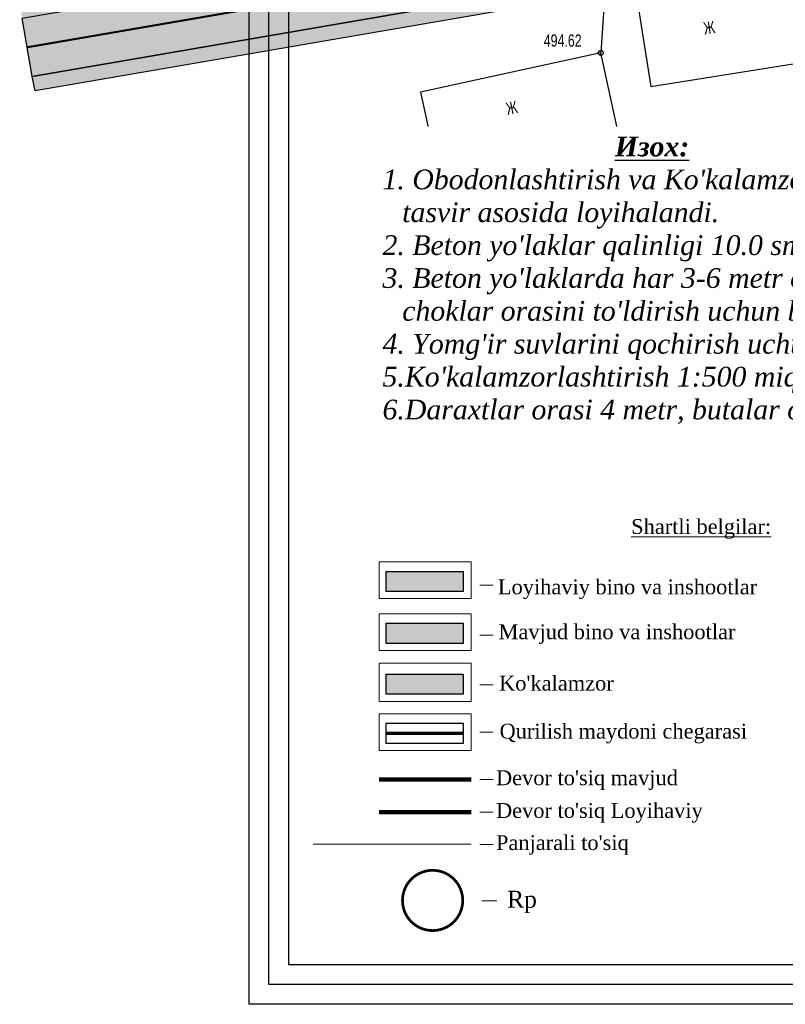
# Model space of a CAD drawing. Extents: x 0 to 667088, y 0 to 6446.
# Tile 88 of 256: x 2935 to 3012, y 155 to 255. Entities that reach past the tile are written whole.
import ezdxf

# ---------------------------------------------------------------- set-up
doc = ezdxf.new("R2010")
doc.units = 0
doc.header["$MEASUREMENT"] = 0
for name, pattern in [('CONTI', [0]), ('G_BUILDING_LINE', [3, 2, -1]), ('STRIH_1', [3, 2, -1])]:
    doc.linetypes.add(name, pattern=pattern)
for name, color, linetype in [('(00001)karta', 7, 'Continuous'), ('(002) Рамка', 7, 'Continuous'), ('0-SECTION LINE', 1, 'Continuous'), ('NAD_M0', 7, 'CONTI'), ('PI_OT0', 172, 'CONTI'), ('PI_TT0', 5, 'CONTI'), ('STR_L0', 6, 'CONTI'), ('ZAPSK0', 250, 'CONTI')]:
    doc.layers.add(name, color=color, linetype=linetype)
doc.layers.add('.', color=7, linetype='Continuous', lineweight=15)
doc.styles.add('MtXpl_Times_New_Roma', font='times.ttf')
doc.styles.add('SHRFT', font='TXT', dxfattribs={"width": 0.75})
doc.styles.get("Standard").update_dxf_attribs({"font": 'times.ttf'})
doc.linetypes.add('ограждение2', pattern='A,0.25,-0.1,[132,ltypeshp.shx,S=0.1,R=0,X=-0.1,Y=0],-0.1,1', length=1.45)

# ---------------------------------------------------------------- blocks, each defined once
blk = doc.blocks.new('rhy')
at = {"layer": 'PI_TT0', "color": 0}
blk.add_circle((1347.80116, 251.67), 0.25, dxfattribs=at)
blk.add_point((1347.80116, 251.67), dxfattribs=at)
at = {"layer": 'STR_L0', "color": 0}
for points in [[(1351.54116, 256.77), (1352.89116, 248.26), (1369.02116, 250.83), (1367.67116, 259.34), (1351.54116, 256.77)], [(1348.12116, 256.23), (1347.80116, 251.67)], [(1329.54116, 247.69), (1331.26116, 239.78), (1349.52116, 243.76), (1347.80116, 251.67), (1329.54116, 247.69)]]:
    blk.add_lwpolyline(points, dxfattribs=at)
at = {"layer": 'NAD_M0', "color": 7, "style": 'SHRFT', "width": 0.75}
for rotation, p in [(9, (1358.33116, 253.52)), (12, (1338.34116, 245.37))]:
    blk.add_text('Ж', height=1.25, rotation=rotation, dxfattribs=at).set_placement(p)
at = {"layer": 'PI_OT0', "color": 0, "style": 'SHRFT', "width": 0.75}
blk.add_text('494.62', height=1.25, dxfattribs=at).set_placement((1342.02875, 252.30115))

msp = doc.modelspace()

# ---------------------------------------------------------------- hatches: boundary and pattern name
at = {"layer": '.', "lineweight": 30, "true_color": 0xf15558}
h = msp.add_hatch(color=13, dxfattribs=at)
h.dxf.hatch_style = 1
h.paths.add_polyline_path([(2991.56042, 264.93068), (2935.00169, 255.19836), (2934.74731, 256.67664), (2991.30604, 266.40896)])
edge = h.paths.add_edge_path()
edge.add_arc((3158.69723, 283.54371), 4, 15.5336492, 99.763532, ccw=False)
edge.add_line((3162.55112, 284.61493), (3167.23773, 267.75401))
edge.add_line((3167.23773, 267.75401), (3165.79252, 267.3523))
edge.add_line((3165.79252, 267.3523), (3160.86124, 285.09349))
edge.add_line((3160.86124, 285.09349), (3159.17367, 286.16244))
edge.add_line((3159.17367, 286.16244), (2936.3108, 247.8134))
edge.add_line((2936.3108, 247.8134), (2936.01918, 249.28527))
edge.add_line((2936.01918, 249.28527), (3158.0189, 287.48578))
h.paths.add_polyline_path([(3082.63911, 280.60301), (3082.38474, 282.08129), (3007.00709, 269.11071), (3007.26146, 267.63243)], flags=17)
edge = h.paths.add_edge_path()
edge.add_line((2961.86522, 383.98384), (2961.60179, 385.46053))
edge.add_line((2961.60179, 385.46053), (3122.76945, 414.21088))
edge.add_arc((3123.47191, 410.27305), 4, 15.5336492, 100.1144778, ccw=False)
edge.add_line((3127.3258, 411.34426), (3158.78277, 298.17225))
edge.add_arc((3154.92888, 297.10103), 4, -80.236468, 15.5336492, ccw=False)
edge.add_line((3155.60721, 293.15897), (3086.58118, 281.28134))
edge.add_line((3086.58118, 281.28134), (3086.32681, 282.75962))
edge.add_line((3086.32681, 282.75962), (3156.68926, 294.8672))
edge.add_line((3156.68926, 294.8672), (3157.70072, 296.46401))
edge.add_line((3157.70072, 296.46401), (3125.63797, 411.81543))
edge.add_line((3125.63797, 411.81543), (3123.92476, 412.89329))
edge.add_line((3123.92476, 412.89329), (2961.86522, 383.98384))
h.paths.add_polyline_path([(3174.94552, 269.89644), (3176.39073, 270.29815), (3092.29493, 572.84773), (3090.84817, 572.45157)])
h.paths.add_polyline_path([(2999.19017, 267.76561), (3003.06502, 268.43238), (3003.3194, 266.9541), (2999.44454, 266.28734)], flags=17)
at = {"layer": '.', "lineweight": 30, "true_color": 0x3f4040}
h = msp.add_hatch(color=250, dxfattribs=at)
h.dxf.hatch_style = 1
edge = h.paths.add_edge_path()
edge.add_line((3083.14039, 570.30914), (3088.92123, 571.91596))
edge.add_line((3088.92123, 571.91596), (3173.01857, 269.36084))
edge.add_line((3173.01857, 269.36084), (3167.23773, 267.75401))
edge.add_line((3167.23773, 267.75401), (3162.55112, 284.61493))
edge.add_arc((3158.69723, 283.54371), 4, 15.5336492, 99.763532)
edge.add_line((3158.0189, 287.48578), (2936.01918, 249.28527))
edge.add_line((2936.01918, 249.28527), (2935.00169, 255.19836))
edge.add_line((2935.00169, 255.19836), (3155.60721, 293.15897))
edge.add_arc((3154.92888, 297.10103), 4, 279.763532, 375.5336492)
edge.add_line((3158.78277, 298.17225), (3127.3258, 411.34426))
edge.add_arc((3123.47191, 410.27305), 4, 15.5336492, 100.1144778)
edge.add_line((3122.76945, 414.21088), (2961.60179, 385.46053))
edge.add_line((2961.60179, 385.46053), (2960.72372, 390.38282))
edge.add_line((2960.72372, 390.38282), (3120.67893, 418.91689))
edge.add_arc((3119.97647, 422.85473), 4, 280.1144778, 375.5119397)
edge.add_line((3123.83077, 423.92448), (3083.14039, 570.30914))
at = {"layer": '.', "true_color": 0x991b1e}
h = msp.add_hatch(color=244, dxfattribs=at)
h.dxf.hatch_style = 1
h.paths.add_polyline_path([(2971.91125, 199.09833), (2979.71794, 199.09833), (2979.71794, 197.04328), (2971.91125, 197.04328)])
at = {"layer": '.', "true_color": 0xfeeab9}
h = msp.add_hatch(color=254, dxfattribs=at)
h.dxf.hatch_style = 1
h.paths.add_polyline_path([(2971.91125, 193.83719), (2979.71794, 193.83719), (2979.71794, 191.78215), (2971.91125, 191.78215)])
at = {"layer": '.', "true_color": 0x58ba48}
h = msp.add_hatch(color=85, dxfattribs=at)
h.dxf.hatch_style = 1
h.paths.add_polyline_path([(2971.91125, 188.68506), (2979.71794, 188.68506), (2979.71794, 186.63001), (2971.91125, 186.63001)])

# ---------------------------------------------------------------- linework, layer by layer
at = {"layer": '(00001)karta', "color": 18, "ltscale": 0.2, "true_color": 0x000000, "const_width": 0.41264}
msp.add_lwpolyline([(2971.19936, 177.99239), (2980.53738, 177.99239)], dxfattribs=at)
at = {"layer": '(00001)karta', "color": 242, "ltscale": 0.2, "true_color": 0xcd2027, "const_width": 0.41264}
msp.add_lwpolyline([(2971.19936, 174.67449), (2980.53738, 174.67449)], dxfattribs=at)
at = {"layer": '.', "color": 7}
for p, q in [((2971.19936, 200.04652), (2980.53738, 200.04652)), ((2971.19936, 196.32774), (2971.19936, 200.04652)), ((2980.53738, 200.04652), (2980.53738, 196.32774)), ((2980.53738, 196.32774), (2971.19936, 196.32774)), ((2971.19936, 194.78538), (2980.53738, 194.78538)), ((2971.19936, 191.0666), (2971.19936, 194.78538)), ((2980.53738, 194.78538), (2980.53738, 191.0666)), ((2980.53738, 191.0666), (2971.19936, 191.0666)), ((2971.19936, 189.79038), (2980.53738, 189.79038)), ((2971.19936, 186.0716), (2971.19936, 189.79038)), ((2980.53738, 189.79038), (2980.53738, 186.0716)), ((2971.19936, 185.91447), (2971.19936, 189.63325)), ((2980.53738, 189.63325), (2980.53738, 185.91447)), ((2980.53738, 185.91447), (2971.19936, 185.91447)), ((2971.19936, 184.63824), (2980.53738, 184.63824)), ((2971.19936, 180.91946), (2971.19936, 184.63824)), ((2980.53738, 184.63824), (2980.53738, 180.91946)), ((2980.53738, 180.91946), (2971.19936, 180.91946))]:
    msp.add_line(p, q, dxfattribs=at)
at = {"layer": '.', "color": 7, "lineweight": 30}
for p, q in [((2971.91125, 199.09833), (2979.71794, 199.09833)), ((2971.91125, 197.04328), (2971.91125, 199.09833)), ((2979.71794, 199.09833), (2979.71794, 197.04328)), ((2979.71794, 197.04328), (2971.91125, 197.04328)), ((2971.91125, 193.83719), (2979.71794, 193.83719)), ((2971.91125, 191.78215), (2971.91125, 193.83719)), ((2979.71794, 193.83719), (2979.71794, 191.78215)), ((2979.71794, 191.78215), (2971.91125, 191.78215)), ((2971.91125, 188.68506), (2979.71794, 188.68506)), ((2971.91125, 186.63001), (2971.91125, 188.68506)), ((2979.71794, 188.68506), (2979.71794, 186.63001)), ((2979.71794, 186.63001), (2971.91125, 186.63001)), ((2971.91125, 183.69005), (2979.71794, 183.69005)), ((2971.91125, 181.63501), (2971.91125, 183.69005)), ((2979.71794, 183.69005), (2979.71794, 181.63501)), ((2979.71794, 181.63501), (2971.91125, 181.63501))]:
    msp.add_line(p, q, dxfattribs=at)
at = {"layer": '.'}
for points in [[(2971.91125, 199.09833), (2979.71794, 199.09833), (2979.71794, 197.04328), (2971.91125, 197.04328)], [(2971.91125, 193.83719), (2979.71794, 193.83719), (2979.71794, 191.78215), (2971.91125, 191.78215)], [(2971.91125, 188.68506), (2979.71794, 188.68506), (2979.71794, 186.63001), (2971.91125, 186.63001)], [(2971.91125, 183.69005), (2979.71794, 183.69005), (2979.71794, 181.63501), (2971.91125, 181.63501)]]:
    msp.add_lwpolyline(points, close=True, dxfattribs=at)
for points in [[(2981.41601, 197.69412), (2982.7766, 197.69412)], [(2981.41601, 192.62055), (2982.7766, 192.62055)], [(2981.41601, 187.60327), (2982.7766, 187.60327)], [(2981.41601, 182.77306), (2982.7766, 182.77306)], [(2981.41601, 177.97929), (2982.7766, 177.97929)], [(2981.41601, 174.66139), (2982.7766, 174.66139)], [(2981.41601, 171.40602), (2982.7766, 171.40602)]]:
    msp.add_lwpolyline(points, dxfattribs=at)
at = {"layer": '.', "color": 1}
msp.add_lwpolyline([(2981.59756, 165.68752), (2983.14369, 165.68752)], dxfattribs=at)
at = {"color": 18, "lineweight": 30, "true_color": 0x000000}
for points in [[(2958.02334, 453.69009), (3287.37208, 453.69009), (3287.37208, 155.19328), (2958.02334, 155.19328)], [(2960.02334, 451.69009), (3285.37208, 451.69009), (3285.37208, 157.19328), (2960.02334, 157.19328)], [(2962.02334, 449.69009), (3189.45347, 449.69009), (3189.45347, 159.19328), (2962.02334, 159.19328)]]:
    msp.add_lwpolyline(points, close=True, dxfattribs=at)
at = {"color": 1, "linetype": 'G_BUILDING_LINE', "lineweight": 30, "const_width": 0.32681}
msp.add_lwpolyline([(2971.91125, 182.66253), (2979.71794, 182.66253)], dxfattribs=at)
at = {"color": 18, "linetype": 'ограждение2', "lineweight": 30, "ltscale": 2, "true_color": 0x000000, "const_width": 0.1}
msp.add_lwpolyline([(2964.48268, 171.41911), (2980.53738, 171.41911)], dxfattribs=at)
at = {"color": 1, "lineweight": 30, "const_width": 0.27853}
msp.add_lwpolyline([(2976.6193, 168.77953, 1), (2976.6193, 162.67023, 0.41421356), (2979.67395, 165.72488, 0.41421356)], format="xyb", close=True, dxfattribs=at)
at = {"color": 1, "lineweight": 30}
msp.add_circle((2976.6193, 165.72488), 3.05465, dxfattribs=at)
at = {"layer": 'ZAPSK0', "color": 5, "lineweight": 30}
for points in [[(3083.14039, 570.30914), (3088.92123, 571.91596), (3173.01857, 269.36084), (3167.23773, 267.75401), (3162.55112, 284.61493, 0.38501533), (3158.0189, 287.48578), (2936.01918, 249.28527), (2935.00169, 255.19836), (3155.60721, 293.15897, 0.44402734), (3158.78277, 298.17225), (3127.3258, 411.34426, 0.38677465), (3122.76945, 414.21088), (2961.60179, 385.46053), (2960.72372, 390.38282), (3120.67893, 418.91689, 0.44208214), (3123.83077, 423.92448)], [(3158.0189, 287.48578, -0.38501533), (3162.55112, 284.61493), (3167.23773, 267.75401), (3165.79252, 267.3523), (3160.86124, 285.09349), (3159.17367, 286.16244), (2936.3108, 247.8134), (2936.01918, 249.28527)]]:
    msp.add_lwpolyline(points, format="xyb", close=True, dxfattribs=at)
at = {"layer": 'ZAPSK0', "color": 7, "linetype": 'STRIH_1', "lineweight": 30, "true_color": 0xffffff, "const_width": 0.2}
msp.add_lwpolyline([(3158.83516, 290.67032), (2935.51043, 252.24181)], dxfattribs=at)

# ---------------------------------------------------------------- block references
at = {"layer": '(002) Рамка', "color": 0}
msp.add_blockref('rhy', (1645.8663, 0), dxfattribs=at)

# ---------------------------------------------------------------- texts
at = {"layer": '.', "color": 0, "style": 'MtXpl_Times_New_Roma'}
for s, p in [('%%UShartli belgilar:', (2996.75627, 202.89421, -528.71)), ('Loyihaviy bino va inshootlar', (2983.23871, 196.77331)), ('Mavjud bino va inshootlar ', (2983.30142, 192.22034)), ("Ko'kalamzor", (2983.35806, 187.00432)), ('Qurilish maydoni chegarasi', (2983.40818, 182.14256)), ("Devor to'siq mavjud", (2983.0462, 177.41367)), ("Devor to'siq Loyihaviy", (2983.0462, 174.09577)), ("Panjarali to'siq", (2983.0462, 170.84039))]:
    msp.add_text(s, height=1.5031549, dxfattribs=at).set_placement(p)
at = {"layer": '.', "color": 1, "style": 'MtXpl_Times_New_Roma'}
msp.add_text('Rp  ', height=1.708131, dxfattribs=at).set_placement((2984.18224, 164.99471))

# ---------------------------------------------------------------- next in the draw order: texts
at = {"layer": '0-SECTION LINE', "color": 0, "insert": (2971.54037, 226.94045, -447.05461), "char_height": 2, "width": 90.8289186, "attachment_point": 4, "bg_fill": 3, "box_fill_scale": 1.5, "bg_fill_color": 256, "bg_fill_transparency": 0}
msp.add_mtext("\\A1;\\pi-1.99972,l1.99972;^I^I          {\\fTimes New Roman|b1|i1|c204|p18;\\LИзох:\\P\\fTimes New Roman|b0|i1|c204|p18;\\l1. Obodonlashtirish va Ko'kalamzorlashtirish 1:500 miqyosli topografik tasvir asosida loyihalandi.\\C1; \\C0;\\P\\pt28;2. Beton yo'laklar qalinligi 10.0 sm.   \\P\\ptz;3. Beton yo'laklarda har 3-6 metr oralig'ida deformatsiya choklari hamda choklar orasini to'ldirish uchun bitum qoplama qilinishi shart.  \\P4. Yomg'ir suvlarini qochirish uchun yangidan quyma beton novlar qilindi.\\P5.Ko'kalamzorlashtirish 1:500 miqyosli topografik tasvir asosida loyihalandi.\\C1; \\C0; \\P6.Daraxtlar orasi 4 metr, butalar orasi 2.0 metrdan ekilsin.\\P }", dxfattribs=at)

doc.saveas('drawing.dxf')
